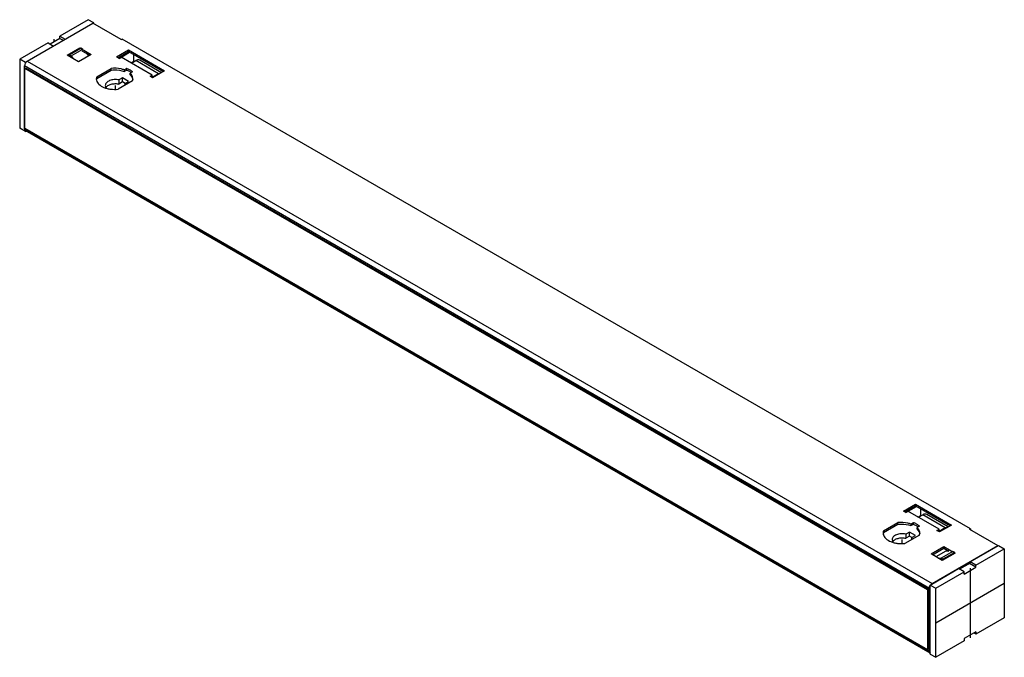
# Model space of a CAD drawing. Header units: millimetres. Extents: x 73 to 565, y 286 to 605.
import ezdxf

# ---------------------------------------------------------------- set-up
doc = ezdxf.new("R2010")
doc.units = ezdxf.units.MM
doc.header["$LTSCALE"] = 57.939465
doc.layers.get('0').update_dxf_attribs({"linetype": 'CONTINUOUS'})
doc.layers.add('INTFCLR_4321', color=7, linetype='CONTINUOUS')
doc.layers.add('INTFCLR_7664', color=7, linetype='CONTINUOUS')

msp = doc.modelspace()

# ---------------------------------------------------------------- linework, layer by layer
at = {"color": 7}
for p, q in [((76.72, 584.27), (109.46, 603.17)), ((107.2, 604.97), (93.03, 596.78)), ((110.03, 603.34), (107.2, 604.97)), ((123.6, 595), (109.46, 603.17)), ((110.03, 603.34), (109.6, 603.09)), ((110.03, 602.84), (110.03, 603.34)), ((93.03, 595.64), (93.03, 596.78)), ((93.03, 596.78), (95.71, 595.23)), ((87.09, 593.36), (72.91, 585.17)), ((87.09, 593.36), (89.77, 591.8)), ((93.03, 595.64), (88.08, 592.78)), ((93.03, 595.64), (94.72, 594.66)), ((123.6, 595), (124.1, 595.29)), ((548.36, 350.35), (124.1, 595.29)), ((96.63, 587.19), (102.99, 590.86)), ((102.28, 583.92), (96.63, 587.19)), ((97.33, 586.78), (97.69, 586.99)), ((97.69, 587.4), (103.63, 590.82)), ((97.69, 586.57), (97.69, 587.4)), ((97.69, 587.4), (98.61, 586.86)), ((98.61, 586.86), (104.55, 590.29)), ((98.61, 586.86), (100.15, 585.15)), ((108.65, 587.6), (102.28, 583.92)), ((102.99, 590.45), (102.99, 590.86)), ((102.99, 590.86), (108.65, 587.6)), ((103.63, 590.82), (104.55, 590.29)), ((104.05, 589.43), (107.94, 587.19)), ((107.55, 586.96), (106.7, 587.91)), ((121.34, 586.35), (127.35, 589.82)), ((122.58, 585.64), (121.34, 586.35)), ((122.05, 585.94), (127.35, 589)), ((122.58, 585.64), (127.88, 588.7)), ((139.19, 577.27), (123.64, 586.25)), ((127.35, 589), (127.35, 589.82)), ((127.35, 589.82), (145.38, 579.41)), ((127.35, 589), (144.67, 579)), ((130, 584.21), (130, 587.47)), ((72.91, 585.17), (72.91, 550.63)), ((75.74, 583.54), (72.91, 585.17)), ((75.31, 550.38), (75.31, 581.82)), ((527.86, 320.54), (75.31, 581.82)), ((76.38, 583.91), (75.74, 583.54)), ((75.74, 583.54), (75.74, 583.23)), ((76.72, 584.27), (529.27, 322.99)), ((128.59, 583.39), (130, 584.21)), ((128.84, 583.25), (130.99, 584.49)), ((142.31, 577.96), (130.99, 584.49)), ((143.76, 578.47), (132.99, 584.69)), ((75.48, 580.69), (75.84, 580.9)), ((75.48, 550.48), (75.48, 580.69)), ((75.48, 580.69), (526.97, 320.03)), ((75.84, 580.9), (527.33, 320.24)), ((111.41, 576.41), (118.61, 580.57)), ((111.41, 575.6), (118.61, 579.76)), ((111.41, 576.41), (111.41, 575.6)), ((118.61, 579.76), (118.61, 580.57)), ((125.15, 579.9), (126.35, 580.59)), ((125.15, 579.9), (125.15, 579.08)), ((125.15, 579.08), (126.35, 579.77)), ((126.35, 579.77), (126.35, 580.59)), ((129.39, 578.83), (128.19, 578.14)), ((128.19, 577.33), (128.19, 578.14)), ((138.13, 576.65), (139.19, 577.27)), ((139.37, 575.94), (138.13, 576.65)), ((139.19, 576.04), (139.19, 577.27)), ((142.31, 577.96), (139.23, 576.18)), ((145.38, 579.41), (139.37, 575.94)), ((115.71, 572.08), (116.02, 571.07)), ((129.36, 574.37), (122.16, 570.21)), ((124.35, 575.87), (122.57, 574.85)), ((122.57, 574.85), (122.57, 572.8)), ((124.35, 573.83), (122.57, 572.8)), ((124.35, 573.83), (124.35, 575.87)), ((127.39, 574.12), (124.35, 575.87)), ((125.63, 573.1), (124.35, 573.83)), ((125.6, 573.09), (127.39, 574.12)), ((125.6, 572.2), (125.6, 573.09)), ((116.02, 571.07), (115.84, 570.96)), ((116.02, 570.92), (116.02, 571.07)), ((75.74, 549), (72.91, 550.63)), ((75.31, 550.38), (75.72, 549.47)), ((75.31, 550.38), (527.86, 289.11)), ((526.97, 289.82), (75.48, 550.48)), ((528.27, 288.19), (75.72, 549.47)), ((75.74, 549.46), (75.74, 549)), ((75.74, 549), (76.14, 549.23)), ((514.85, 359.16), (520.86, 362.63)), ((515.55, 358.76), (520.86, 361.82)), ((516.08, 358.45), (521.39, 361.51)), ((520.86, 362.63), (538.89, 352.22)), ((520.86, 361.82), (520.86, 362.63)), ((520.86, 361.82), (538.18, 351.82)), ((523.51, 357.02), (523.51, 360.29)), ((516.08, 358.45), (514.85, 359.16)), ((532.7, 350.08), (517.14, 359.06)), ((522.09, 356.2), (523.51, 357.02)), ((522.34, 356.06), (524.5, 357.31)), ((535.81, 350.77), (524.5, 357.31)), ((537.27, 351.29), (526.5, 357.5)), ((504.91, 349.23), (512.12, 353.39)), ((504.91, 348.41), (512.12, 352.57)), ((512.12, 352.57), (512.12, 353.39)), ((518.66, 352.71), (519.86, 353.4)), ((518.66, 352.71), (518.66, 351.89)), ((518.66, 351.89), (519.86, 352.58)), ((519.86, 352.58), (519.86, 353.4)), ((522.9, 351.65), (521.7, 350.96)), ((521.7, 350.14), (521.7, 350.96)), ((531.64, 349.47), (532.7, 350.08)), ((532.7, 348.86), (532.7, 350.08)), ((535.81, 350.77), (532.74, 349)), ((538.89, 352.22), (532.88, 348.75)), ((547.87, 350.06), (548.36, 350.35)), ((547.87, 350.06), (562.01, 341.9)), ((548.36, 350.35), (548.36, 349.77)), ((504.91, 349.23), (504.91, 348.41)), ((509.22, 344.9), (509.53, 343.88)), ((522.87, 347.18), (515.66, 343.02)), ((517.86, 348.69), (516.08, 347.66)), ((516.08, 347.66), (516.08, 345.62)), ((517.86, 346.65), (516.08, 345.62)), ((520.9, 346.93), (517.86, 348.69)), ((517.86, 346.65), (517.86, 348.69)), ((519.13, 345.91), (517.86, 346.65)), ((519.11, 345.9), (520.9, 346.93)), ((519.11, 345.01), (519.11, 345.9)), ((532.88, 348.75), (531.64, 349.47)), ((509.53, 343.88), (509.34, 343.77)), ((509.53, 343.73), (509.53, 343.88)), ((528.67, 337.75), (535.03, 341.43)), ((529.27, 322.99), (562.01, 341.9)), ((529.38, 337.34), (535.03, 340.61)), ((535.03, 341.43), (540.69, 338.16)), ((535.03, 340.61), (535.03, 341.43)), ((535.03, 340.61), (537.66, 339.09)), ((548.32, 333.83), (562.5, 342.01)), ((551.15, 332.2), (565.33, 340.38)), ((562.01, 341.73), (562.01, 341.9)), ((562.5, 342.01), (565.33, 340.38)), ((565.33, 340.38), (565.33, 305.84)), ((534.33, 334.49), (528.67, 337.75)), ((536.02, 339.16), (531.13, 336.33)), ((532.33, 335.64), (533.68, 335.58)), ((539.62, 339.01), (533.68, 335.58)), ((534.6, 335.05), (533.68, 335.58)), ((540.69, 338.16), (534.33, 334.49)), ((540.54, 338.48), (534.6, 335.05)), ((534.6, 334.65), (534.6, 335.05)), ((537.66, 339.09), (536.02, 339.16)), ((536.87, 339.55), (536.87, 339.12)), ((540.54, 338.48), (539.62, 339.01)), ((528.2, 322.21), (542.38, 330.4)), ((545.21, 328.77), (542.38, 330.4)), ((548.32, 333.18), (542.95, 330.07)), ((545.21, 327.62), (551.15, 331.05)), ((551.15, 331.05), (547.9, 332.93)), ((551.15, 332.2), (548.32, 333.83)), ((548.32, 332.69), (548.32, 333.83)), ((551.15, 331.05), (551.15, 332.2)), ((531.03, 320.58), (545.21, 328.77)), ((545.21, 327.62), (545.21, 328.77)), ((526.97, 320.03), (527.33, 320.24)), ((527.33, 320.24), (527.33, 290.03)), ((527.86, 289.11), (527.86, 320.54)), ((528.2, 322.21), (531.03, 320.58)), ((528.2, 287.68), (528.2, 322.21)), ((531.03, 286.04), (531.03, 320.58)), ((526.97, 320.03), (526.97, 289.82)), ((565.33, 305.84), (551.15, 297.66)), ((551.15, 298.8), (545.21, 295.37)), ((551.15, 297.66), (550.16, 298.23)), ((551.15, 298.8), (551.15, 297.66)), ((545.21, 294.23), (531.03, 286.04)), ((545.21, 295.37), (545.21, 294.23)), ((526.97, 289.82), (527.33, 290.03)), ((528.2, 287.68), (531.03, 286.04))]:
    msp.add_line(p, q, dxfattribs=at)
for centre, radius, start, end in [((121.7, 568.43), 13.01, 67.5989, 69.0774), ((122.1, 569.37), 11.99, 63.2593, 67.6411), ((123.49, 571.07), 9.11, 56.1319, 56.569), ((123.65, 571.3), 8.84, 54.4004, 56.1386), ((114.31, 575.39), 3.08, 175.693, 179.9698), ((114.31, 575.39), 3.08, 179.9861, 188.6045), ((114.38, 575.4), 3.15, 188.6172, 193.0549), ((114.53, 574.53), 3.3, 161.1196, 165.2197), ((126.23, 575.44), 3.31, 341.1193, 345.2182), ((126.36, 575.4), 3.18, 345.2064, 352.9384), ((126.45, 575.39), 3.08, 352.9638, 359.9589), ((515.21, 341.25), 13.01, 67.5989, 69.0774), ((515.61, 342.19), 11.99, 63.2593, 67.6411), ((517, 343.89), 9.11, 56.1319, 56.569), ((517.16, 344.12), 8.84, 54.4004, 56.1386), ((507.82, 348.2), 3.08, 175.693, 179.9698), ((507.82, 348.2), 3.08, 179.9861, 188.6045), ((507.89, 348.21), 3.15, 188.6172, 193.0549), ((508.04, 347.34), 3.3, 161.1196, 165.2197), ((519.74, 348.25), 3.31, 341.1193, 345.2182), ((519.86, 348.22), 3.18, 345.2064, 352.9384), ((519.96, 348.21), 3.08, 352.9638, 359.9589), ((531.25, 320.22), 3.44, 149.9997, 154.0286), ((528.61, 288.78), 0.677, 228.025, 239.9295)]:
    msp.add_arc(centre, radius, start, end, dxfattribs=at)
for points, knots in [([(76.72, 584.27), (76.3, 584.03), (75.64, 583.26), (75.31, 582.3), (75.31, 581.82)], [0, 0, 0, 0, 0.499998, 1, 1, 1, 1]), ([(132.99, 584.69), (132.86, 584.77), (132.56, 584.88), (132.05, 584.89), (131.52, 584.76), (131.17, 584.59), (130.99, 584.49)], [0, 0, 0, 0, 0.217772, 0.450951, 0.7102, 1, 1, 1, 1]), ([(125.15, 579.9), (124.66, 580.07), (122.53, 580.66), (120.28, 580.76), (118.61, 580.57)], [0, 0, 0, 0, 0.239748, 1, 1, 1, 1]), ([(118.61, 579.76), (119.17, 579.82), (121.37, 579.95), (123.61, 579.63), (125.15, 579.08)], [0, 0, 0, 0, 0.25604, 1, 1, 1, 1]), ([(126.35, 579.77), (126.55, 579.7), (127.3, 579.39), (128.02, 579.01), (128.51, 578.68)], [0, 0, 0, 0, 0.261543, 1, 1, 1, 1]), ([(129.39, 578.83), (129.25, 578.95), (128.66, 579.43), (128.01, 579.82), (127.5, 580.08)], [0, 0, 0, 0, 0.236868, 1, 1, 1, 1]), ([(129.13, 576.95), (129.07, 577.06), (128.81, 577.49), (128.47, 577.88), (128.19, 578.14)], [0, 0, 0, 0, 0.238021, 1, 1, 1, 1]), ([(128.19, 577.33), (128.37, 577.16), (128.98, 576.51), (129.41, 575.66), (129.5, 575.02)], [0, 0, 0, 0, 0.27425, 1, 1, 1, 1]), ([(129.54, 575.39), (129.54, 575.52), (129.5, 576.06), (129.32, 576.59), (129.13, 576.95)], [0, 0, 0, 0, 0.244452, 1, 1, 1, 1]), ([(142.31, 577.96), (142.41, 578.02), (142.78, 578.21), (143.19, 578.33), (143.5, 578.34)], [0, 0, 0, 0, 0.274199, 1, 1, 1, 1]), ([(111.32, 574.69), (111.49, 573.92), (112.56, 572.36), (114.64, 571.19), (116.7, 570.51), (119.07, 570.08), (120.93, 570.07), (122.16, 570.21)], [0, 0, 0, 0, 0.188395, 0.424844, 0.560669, 0.704364, 1, 1, 1, 1]), ([(122.57, 574.85), (122.18, 574.93), (121.37, 575.04), (120.16, 575.03), (118.99, 574.86), (117.91, 574.54), (117, 574.08), (116.28, 573.5), (115.82, 572.83), (115.71, 572.32), (115.71, 572.08)], [0, 0, 0, 0, 0.146728, 0.296096, 0.442432, 0.580386, 0.705714, 0.816142, 0.912526, 1, 1, 1, 1]), ([(116.02, 571.06), (116.28, 571.46), (116.88, 571.97), (117.82, 572.45), (119, 572.84), (120.61, 573.05), (121.93, 572.94), (122.57, 572.8)], [0, 0, 0, 0, 0.200993, 0.319176, 0.447302, 0.722199, 1, 1, 1, 1]), ([(125.89, 572.33), (125.88, 572.4), (125.83, 572.66), (125.71, 572.91), (125.6, 573.09)], [0, 0, 0, 0, 0.242156, 1, 1, 1, 1]), ([(526.5, 357.5), (526.37, 357.58), (526.06, 357.69), (525.56, 357.7), (525.02, 357.57), (524.67, 357.41), (524.5, 357.31)], [0, 0, 0, 0, 0.217772, 0.450951, 0.7102, 1, 1, 1, 1]), ([(518.66, 352.71), (518.16, 352.89), (516.04, 353.48), (513.78, 353.58), (512.12, 353.39)], [0, 0, 0, 0, 0.239748, 1, 1, 1, 1]), ([(512.12, 352.57), (512.68, 352.63), (514.88, 352.76), (517.12, 352.44), (518.66, 351.89)], [0, 0, 0, 0, 0.25604, 1, 1, 1, 1]), ([(519.86, 352.58), (520.05, 352.51), (520.8, 352.2), (521.52, 351.82), (522.02, 351.49)], [0, 0, 0, 0, 0.261543, 1, 1, 1, 1]), ([(522.9, 351.65), (522.76, 351.76), (522.17, 352.24), (521.52, 352.64), (521, 352.9)], [0, 0, 0, 0, 0.236868, 1, 1, 1, 1]), ([(522.63, 349.77), (522.57, 349.87), (522.32, 350.31), (521.98, 350.69), (521.7, 350.96)], [0, 0, 0, 0, 0.238021, 1, 1, 1, 1]), ([(521.7, 350.14), (521.88, 349.97), (522.49, 349.32), (522.92, 348.47), (523.01, 347.83)], [0, 0, 0, 0, 0.27425, 1, 1, 1, 1]), ([(523.04, 348.2), (523.04, 348.34), (523.01, 348.88), (522.83, 349.41), (522.63, 349.77)], [0, 0, 0, 0, 0.244452, 1, 1, 1, 1]), ([(535.81, 350.77), (535.91, 350.83), (536.28, 351.03), (536.7, 351.15), (537, 351.16)], [0, 0, 0, 0, 0.274199, 1, 1, 1, 1]), ([(504.82, 347.5), (505, 346.74), (506.07, 345.17), (508.15, 344), (510.2, 343.33), (512.58, 342.89), (514.43, 342.88), (515.66, 343.02)], [0, 0, 0, 0, 0.188395, 0.424844, 0.560669, 0.704364, 1, 1, 1, 1]), ([(516.08, 347.66), (515.68, 347.74), (514.88, 347.85), (513.67, 347.84), (512.49, 347.68), (511.42, 347.35), (510.5, 346.89), (509.79, 346.31), (509.33, 345.64), (509.22, 345.13), (509.22, 344.9)], [0, 0, 0, 0, 0.146728, 0.296096, 0.442432, 0.580386, 0.705714, 0.816142, 0.912526, 1, 1, 1, 1]), ([(509.53, 343.87), (509.79, 344.27), (510.38, 344.79), (511.33, 345.26), (512.5, 345.66), (514.12, 345.87), (515.43, 345.75), (516.08, 345.62)], [0, 0, 0, 0, 0.200993, 0.319176, 0.447302, 0.722199, 1, 1, 1, 1]), ([(519.4, 345.15), (519.39, 345.21), (519.33, 345.48), (519.22, 345.73), (519.11, 345.9)], [0, 0, 0, 0, 0.242156, 1, 1, 1, 1]), ([(527.86, 320.54), (527.86, 320.64), (527.89, 321.05), (528.02, 321.44), (528.16, 321.72)], [0, 0, 0, 0, 0.229739, 1, 1, 1, 1]), ([(528.35, 322.07), (528.47, 322.25), (528.65, 322.48), (528.85, 322.68), (528.91, 322.73)], [0, 0, 0, 0, 0.758711, 1, 1, 1, 1]), ([(528.16, 288.28), (528.11, 288.32), (527.91, 288.55), (527.86, 288.88), (527.86, 289.11)], [0, 0, 0, 0, 0.220899, 1, 1, 1, 1])]:
    msp.add_open_spline(points, degree=3, knots=knots, dxfattribs=at)
for points in [[(111.41, 576.41), (111.32, 576.16), (111.26, 575.89), (111.24, 575.62)], [(504.91, 349.23), (504.83, 348.97), (504.77, 348.7), (504.75, 348.43)], [(528.91, 322.73), (529.02, 322.83), (529.14, 322.92), (529.27, 322.99)]]:
    msp.add_open_spline(points, degree=3, dxfattribs=at)
at = {"layer": 'INTFCLR_4321', "color": 7, "true_color": 0x37005f}
for p, q in [((90.06, 595.23), (90.06, 593.93)), ((548.18, 330.64), (548.18, 295.78)), ((531.03, 303.31), (565.33, 323.11))]:
    msp.add_line(p, q, dxfattribs=at)
at = {"layer": 'INTFCLR_7664', "color": 7, "true_color": 0x37005f}
for p, q in [((120.81, 570.16), (120.81, 572.08)), ((514.32, 342.98), (514.32, 344.9))]:
    msp.add_line(p, q, dxfattribs=at)

doc.saveas('drawing.dxf')
